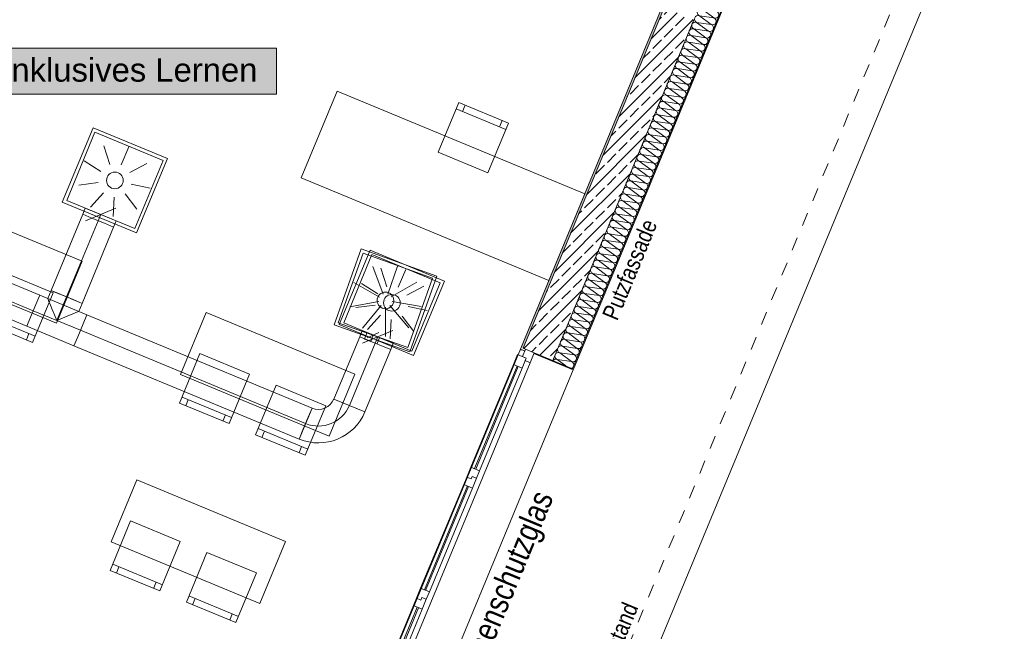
# Model space of a CAD drawing. Header units: metres. Extents: x -79 to 740, y -195 to 69.
# Tile 36 of 200: x 6.78 to 14.12, y -5.83 to -1.27. Entities that reach past the tile are written whole.
import ezdxf
from ezdxf.enums import TextEntityAlignment as Align

# ---------------------------------------------------------------- set-up
doc = ezdxf.new("R2010")
doc.units = ezdxf.units.M
doc.header["$MEASUREMENT"] = 0
doc.linetypes.add('Strichlinie_ eng', pattern=[0.115, 0.075, -0.04])
doc.linetypes.add('STRICHPUNKT2', pattern=[12.7, 6.35, -3.175, 0, -3.175])
for name, color, linetype in [('10 Fassade', 7, 'Continuous'), ('30 Dach', 7, 'Continuous'), ('70 Entwässerung_Regenwasser', 7, 'Continuous'), ('70 Lüftung', 7, 'Continuous'), ('90 Allgemein Hinweise', 7, 'Continuous'), ('Neubau_10 Wand außen', 7, 'Continuous'), ('Neubau_30 Dach', 7, 'Continuous'), ('Neubau_50 Möblierung', 7, 'Continuous'), ('Neubau_80 Raum', 7, 'Continuous')]:
    doc.layers.add(name, color=color, linetype=linetype)
doc.styles.add('ERSTELLTER_STIL_1', font='ARIALN.TTF')
doc.styles.add('ERSTELLTER_STIL_2', font='ARIALN.TTF')
doc.styles.add('ERSTELLTER_STIL_3', font='arial.ttf')
pattern_1 = [(45, (0, 0.175), (-0.05568466, 0.05568466), [0, -0.0525, 0, -0.07875]), (110, (0.175, 0.175), (0.0740008, 0.0269341), [0, -0.0385, 0, -0.0665])]
pattern_2 = [(45, (0, 0), (-0.01767767, 0.01767767), [0, -0.025])]

# ---------------------------------------------------------------- blocks, each defined once
blk = doc.blocks.new('Stuhl 02 27[2]_1', base_point=(10.2671, -2.4106))
at = {"layer": 'Neubau_50 Möblierung', "color": 8, "linetype": 'Continuous', "lineweight": 18}
for p, q in [((10.0777, -1.9533), (10.0969, -1.9072)), ((10.4011, -2.0873), (10.0315, -1.9342)), ((10.3549, -2.0682), (10.374, -2.022))]:
    blk.add_line(p, q, dxfattribs=at)
at = {"layer": 'Neubau_50 Möblierung', "color": 8, "linetype": 'Continuous', "lineweight": 18, "flags": 128}
blk.add_lwpolyline([(10.2671, -2.4106), (9.8976, -2.2576), (10.0507, -1.888), (10.4202, -2.0411)], close=True, dxfattribs=at)
blk = doc.blocks.new('Schultisch 27[5]_1', base_point=(9.1421, -1.802))
at = {"layer": 'Neubau_50 Möblierung', "color": 8, "linetype": 'Continuous', "lineweight": 18, "flags": 128}
blk.add_lwpolyline([(9.1421, -1.802), (10.9898, -2.5674), (10.722, -3.2141), (8.8742, -2.4487)], close=True, dxfattribs=at)
blk = doc.blocks.new('*X236')
at = {"layer": 'Neubau_10 Wand außen', "color": 8, "linetype": 'Continuous', "lineweight": 9}
for p, q in [((12.0143, -1.1088), (11.9056, -1.0926)), ((11.9939, -1.158), (11.9056, -1.0926)), ((12.0143, -1.1088), (11.98, -1.0833)), ((11.9939, -1.158), (11.8852, -1.1418)), ((11.9735, -1.2073), (11.8852, -1.1418)), ((11.9531, -1.2566), (11.8443, -1.2404)), ((11.9327, -1.3058), (11.8443, -1.2404)), ((11.9735, -1.2073), (11.8648, -1.1911)), ((11.9531, -1.2566), (11.8648, -1.1911)), ((11.9327, -1.3058), (11.8239, -1.2897)), ((11.9123, -1.3551), (11.8239, -1.2897)), ((11.8919, -1.4044), (11.7831, -1.3882)), ((11.8715, -1.4537), (11.7831, -1.3882)), ((11.9123, -1.3551), (11.8035, -1.3389)), ((11.8919, -1.4044), (11.8035, -1.3389)), ((11.8715, -1.4537), (11.7627, -1.4375)), ((11.8511, -1.5029), (11.7627, -1.4375)), ((11.8306, -1.5522), (11.7219, -1.536)), ((11.8102, -1.6015), (11.7219, -1.536)), ((11.8511, -1.5029), (11.7423, -1.4868)), ((11.8306, -1.5522), (11.7423, -1.4868)), ((11.8102, -1.6015), (11.7015, -1.5853)), ((11.7898, -1.6508), (11.7015, -1.5853)), ((11.7694, -1.7), (11.6607, -1.6839)), ((11.749, -1.7493), (11.6607, -1.6839)), ((11.7898, -1.6508), (11.6811, -1.6346)), ((11.7694, -1.7), (11.6811, -1.6346)), ((11.749, -1.7493), (11.6403, -1.7331)), ((11.7286, -1.7986), (11.6403, -1.7331)), ((11.7082, -1.8479), (11.5994, -1.8317)), ((11.6878, -1.8971), (11.5994, -1.8317)), ((11.7286, -1.7986), (11.6198, -1.7824)), ((11.7082, -1.8479), (11.6198, -1.7824)), ((11.6878, -1.8971), (11.579, -1.8809)), ((11.6674, -1.9464), (11.579, -1.8809)), ((11.647, -1.9957), (11.5382, -1.9795)), ((11.6265, -2.0449), (11.5382, -1.9795)), ((11.6674, -1.9464), (11.5586, -1.9302)), ((11.647, -1.9957), (11.5586, -1.9302)), ((11.6265, -2.0449), (11.5178, -2.0288)), ((11.6061, -2.0942), (11.5178, -2.0288)), ((11.5857, -2.1435), (11.477, -2.1273)), ((11.5653, -2.1928), (11.477, -2.1273)), ((11.6061, -2.0942), (11.4974, -2.078)), ((11.5857, -2.1435), (11.4974, -2.078)), ((11.5653, -2.1928), (11.4566, -2.1766)), ((11.5449, -2.242), (11.4566, -2.1766)), ((11.5245, -2.2913), (11.4157, -2.2751)), ((11.5041, -2.3406), (11.4157, -2.2751)), ((11.5449, -2.242), (11.4362, -2.2259)), ((11.5245, -2.2913), (11.4362, -2.2259)), ((11.5041, -2.3406), (11.3953, -2.3244)), ((11.4837, -2.3899), (11.3953, -2.3244)), ((11.4837, -2.3899), (11.3749, -2.3737)), ((11.4633, -2.4391), (11.3749, -2.3737)), ((11.4429, -2.4884), (11.3341, -2.4722)), ((11.4224, -2.5377), (11.3341, -2.4722)), ((11.4633, -2.4391), (11.3545, -2.423)), ((11.4429, -2.4884), (11.3545, -2.423)), ((11.4224, -2.5377), (11.3137, -2.5215)), ((11.402, -2.587), (11.3137, -2.5215)), ((11.3816, -2.6362), (11.2729, -2.62)), ((11.3612, -2.6855), (11.2729, -2.62)), ((11.402, -2.587), (11.2933, -2.5708)), ((11.3816, -2.6362), (11.2933, -2.5708)), ((11.3612, -2.6855), (11.2525, -2.6693)), ((11.3408, -2.7348), (11.2525, -2.6693)), ((11.3204, -2.7841), (11.2116, -2.7679)), ((11.3, -2.8333), (11.2116, -2.7679)), ((11.3408, -2.7348), (11.2321, -2.7186)), ((11.3204, -2.7841), (11.2321, -2.7186)), ((11.3, -2.8333), (11.1912, -2.8171)), ((11.2796, -2.8826), (11.1912, -2.8171)), ((11.2592, -2.9319), (11.1504, -2.9157)), ((11.2388, -2.9811), (11.1504, -2.9157)), ((11.2796, -2.8826), (11.1708, -2.8664)), ((11.2592, -2.9319), (11.1708, -2.8664)), ((11.2388, -2.9811), (11.13, -2.965)), ((11.2183, -3.0304), (11.13, -2.965)), ((11.1979, -3.0797), (11.0892, -3.0635)), ((11.1775, -3.129), (11.0892, -3.0635)), ((11.2183, -3.0304), (11.1096, -3.0142)), ((11.1979, -3.0797), (11.1096, -3.0142)), ((11.1775, -3.129), (11.0688, -3.1128)), ((11.1571, -3.1782), (11.0688, -3.1128)), ((11.1367, -3.2275), (11.028, -3.2113)), ((11.1163, -3.2768), (11.028, -3.2113)), ((11.1571, -3.1782), (11.0484, -3.1621)), ((11.1367, -3.2275), (11.0484, -3.1621)), ((11.1163, -3.2768), (11.0075, -3.2606)), ((11.0959, -3.3261), (11.0075, -3.2606)), ((11.0755, -3.3753), (10.9667, -3.3592)), ((11.0551, -3.4246), (10.9667, -3.3592)), ((11.0959, -3.3261), (10.9871, -3.3099)), ((11.0755, -3.3753), (10.9871, -3.3099)), ((11.0551, -3.4246), (10.9463, -3.4084)), ((11.0347, -3.4739), (10.9463, -3.4084)), ((11.0143, -3.5232), (10.9055, -3.507)), ((10.9938, -3.5724), (10.9055, -3.507)), ((11.0347, -3.4739), (10.9259, -3.4577)), ((11.0143, -3.5232), (10.9259, -3.4577)), ((10.9938, -3.5724), (10.8851, -3.5562)), ((10.9734, -3.6217), (10.8851, -3.5562)), ((10.953, -3.671), (10.8443, -3.6548)), ((10.9326, -3.7202), (10.8443, -3.6548)), ((10.9734, -3.6217), (10.8647, -3.6055)), ((10.953, -3.671), (10.8647, -3.6055)), ((10.9326, -3.7202), (10.8239, -3.7041)), ((10.9122, -3.7695), (10.8239, -3.7041)), ((10.8918, -3.8188), (10.783, -3.8026)), ((10.8481, -3.8508), (10.783, -3.8026)), ((10.9122, -3.7695), (10.8034, -3.7533)), ((10.8918, -3.8188), (10.8034, -3.7533))]:
    blk.add_line(p, q, dxfattribs=at)
for centre, start, end in [((11.8954, -1.1172), 67.5, 157.5), ((11.9158, -1.0679), 157.5, 247.5), ((11.9158, -1.0679), 134.61553, 157.5), ((11.875, -1.1665), 157.5, 247.5), ((11.875, -1.1665), 67.5, 157.5), ((11.8954, -1.1172), 157.5, 247.5), ((12.0041, -1.1334), 247.5, 337.5), ((11.9837, -1.1827), 337.5, 67.5), ((12.0245, -1.0841), 247.5, 299.82917), ((12.0041, -1.1334), 337.5, 67.5), ((11.8341, -1.265), 67.5, 157.5), ((11.8546, -1.2158), 157.5, 247.5), ((11.8546, -1.2158), 67.5, 157.5), ((11.9633, -1.2319), 247.5, 337.5), ((11.9837, -1.1827), 247.5, 337.5), ((11.9633, -1.2319), 337.5, 67.5), ((11.8137, -1.3143), 157.5, 247.5), ((11.8137, -1.3143), 67.5, 157.5), ((11.8341, -1.265), 157.5, 247.5), ((11.9429, -1.2812), 247.5, 337.5), ((11.9225, -1.3305), 337.5, 67.5), ((11.9429, -1.2812), 337.5, 67.5), ((11.7729, -1.4128), 67.5, 157.5), ((11.7933, -1.3636), 157.5, 247.5), ((11.7933, -1.3636), 67.5, 157.5), ((11.9021, -1.3798), 247.5, 337.5), ((11.9225, -1.3305), 247.5, 337.5), ((11.9021, -1.3798), 337.5, 67.5), ((11.7525, -1.4621), 157.5, 247.5), ((11.7525, -1.4621), 67.5, 157.5), ((11.7729, -1.4128), 157.5, 247.5), ((11.8817, -1.429), 247.5, 337.5), ((11.8613, -1.4783), 337.5, 67.5), ((11.8817, -1.429), 337.5, 67.5), ((11.7117, -1.5607), 67.5, 157.5), ((11.7321, -1.5114), 157.5, 247.5), ((11.7321, -1.5114), 67.5, 157.5), ((11.8408, -1.5276), 247.5, 337.5), ((11.8613, -1.4783), 247.5, 337.5), ((11.8408, -1.5276), 337.5, 67.5), ((11.6913, -1.6099), 157.5, 247.5), ((11.6913, -1.6099), 67.5, 157.5), ((11.7117, -1.5607), 157.5, 247.5), ((11.8204, -1.5768), 247.5, 337.5), ((11.8, -1.6261), 337.5, 67.5), ((11.8204, -1.5768), 337.5, 67.5), ((11.6505, -1.7085), 67.5, 157.5), ((11.6709, -1.6592), 157.5, 247.5), ((11.6709, -1.6592), 67.5, 157.5), ((11.7796, -1.6754), 247.5, 337.5), ((11.8, -1.6261), 247.5, 337.5), ((11.7796, -1.6754), 337.5, 67.5), ((11.63, -1.7578), 157.5, 247.5), ((11.63, -1.7578), 67.5, 157.5), ((11.6505, -1.7085), 157.5, 247.5), ((11.7592, -1.7247), 247.5, 337.5), ((11.7388, -1.7739), 337.5, 67.5), ((11.7592, -1.7247), 337.5, 67.5), ((11.5892, -1.8563), 67.5, 157.5), ((11.6096, -1.807), 157.5, 247.5), ((11.6096, -1.807), 67.5, 157.5), ((11.7184, -1.8232), 247.5, 337.5), ((11.7388, -1.7739), 247.5, 337.5), ((11.7184, -1.8232), 337.5, 67.5), ((11.5688, -1.9056), 157.5, 247.5), ((11.5688, -1.9056), 67.5, 157.5), ((11.5892, -1.8563), 157.5, 247.5), ((11.698, -1.8725), 247.5, 337.5), ((11.6776, -1.9218), 337.5, 67.5), ((11.698, -1.8725), 337.5, 67.5), ((11.528, -2.0041), 67.5, 157.5), ((11.5484, -1.9549), 157.5, 247.5), ((11.5484, -1.9549), 67.5, 157.5), ((11.6572, -1.971), 247.5, 337.5), ((11.6776, -1.9218), 247.5, 337.5), ((11.6572, -1.971), 337.5, 67.5), ((11.5076, -2.0534), 157.5, 247.5), ((11.5076, -2.0534), 67.5, 157.5), ((11.528, -2.0041), 157.5, 247.5), ((11.6367, -2.0203), 247.5, 337.5), ((11.6163, -2.0696), 337.5, 67.5), ((11.6367, -2.0203), 337.5, 67.5), ((11.4668, -2.1519), 67.5, 157.5), ((11.4872, -2.1027), 157.5, 247.5), ((11.4872, -2.1027), 67.5, 157.5), ((11.5959, -2.1189), 247.5, 337.5), ((11.6163, -2.0696), 247.5, 337.5), ((11.5959, -2.1189), 337.5, 67.5), ((11.4464, -2.2012), 157.5, 247.5), ((11.4464, -2.2012), 67.5, 157.5), ((11.4668, -2.1519), 157.5, 247.5), ((11.5755, -2.1681), 247.5, 337.5), ((11.5551, -2.2174), 337.5, 67.5), ((11.5755, -2.1681), 337.5, 67.5), ((11.4055, -2.2998), 67.5, 157.5), ((11.4259, -2.2505), 157.5, 247.5), ((11.4259, -2.2505), 67.5, 157.5), ((11.5551, -2.2174), 247.5, 337.5), ((11.5347, -2.2667), 337.5, 67.5), ((11.3851, -2.349), 157.5, 247.5), ((11.3851, -2.349), 67.5, 157.5), ((11.4055, -2.2998), 157.5, 247.5), ((11.5143, -2.316), 247.5, 337.5), ((11.4939, -2.3652), 337.5, 67.5), ((11.5347, -2.2667), 247.5, 337.5), ((11.5143, -2.316), 337.5, 67.5), ((11.3443, -2.4476), 67.5, 157.5), ((11.3647, -2.3983), 157.5, 247.5), ((11.3647, -2.3983), 67.5, 157.5), ((11.4939, -2.3652), 247.5, 337.5), ((11.4735, -2.4145), 337.5, 67.5), ((11.3239, -2.4969), 157.5, 247.5), ((11.3239, -2.4969), 67.5, 157.5), ((11.3443, -2.4476), 157.5, 247.5), ((11.4531, -2.4638), 247.5, 337.5), ((11.4327, -2.513), 337.5, 67.5), ((11.4735, -2.4145), 247.5, 337.5), ((11.4531, -2.4638), 337.5, 67.5), ((11.2831, -2.5954), 67.5, 157.5), ((11.3035, -2.5461), 157.5, 247.5), ((11.3035, -2.5461), 67.5, 157.5), ((11.4327, -2.513), 247.5, 337.5), ((11.4122, -2.5623), 337.5, 67.5), ((11.2627, -2.6447), 157.5, 247.5), ((11.2627, -2.6447), 67.5, 157.5), ((11.2831, -2.5954), 157.5, 247.5), ((11.3918, -2.6116), 247.5, 337.5), ((11.3714, -2.6609), 337.5, 67.5), ((11.4122, -2.5623), 247.5, 337.5), ((11.3918, -2.6116), 337.5, 67.5), ((11.2218, -2.7432), 67.5, 157.5), ((11.2423, -2.694), 157.5, 247.5), ((11.2423, -2.694), 67.5, 157.5), ((11.3714, -2.6609), 247.5, 337.5), ((11.351, -2.7101), 337.5, 67.5), ((11.2014, -2.7925), 157.5, 247.5), ((11.2014, -2.7925), 67.5, 157.5), ((11.2218, -2.7432), 157.5, 247.5), ((11.3306, -2.7594), 247.5, 337.5), ((11.3102, -2.8087), 337.5, 67.5), ((11.351, -2.7101), 247.5, 337.5), ((11.3306, -2.7594), 337.5, 67.5), ((11.181, -2.8418), 157.5, 247.5), ((11.181, -2.8418), 67.5, 157.5), ((11.3102, -2.8087), 247.5, 337.5), ((11.2898, -2.858), 337.5, 67.5), ((11.1402, -2.9403), 157.5, 247.5), ((11.1402, -2.9403), 67.5, 157.5), ((11.1606, -2.8911), 157.5, 247.5), ((11.1606, -2.8911), 67.5, 157.5), ((11.2694, -2.9072), 247.5, 337.5), ((11.249, -2.9565), 337.5, 67.5), ((11.2898, -2.858), 247.5, 337.5), ((11.2694, -2.9072), 337.5, 67.5), ((11.1198, -2.9896), 157.5, 247.5), ((11.1198, -2.9896), 67.5, 157.5), ((11.249, -2.9565), 247.5, 337.5), ((11.2286, -3.0058), 337.5, 67.5), ((11.079, -3.0881), 157.5, 247.5), ((11.079, -3.0881), 67.5, 157.5), ((11.0994, -3.0389), 157.5, 247.5), ((11.0994, -3.0389), 67.5, 157.5), ((11.2081, -3.0551), 247.5, 337.5), ((11.1877, -3.1043), 337.5, 67.5), ((11.2286, -3.0058), 247.5, 337.5), ((11.2081, -3.0551), 337.5, 67.5), ((11.0586, -3.1374), 157.5, 247.5), ((11.0586, -3.1374), 67.5, 157.5), ((11.1877, -3.1043), 247.5, 337.5), ((11.1673, -3.1536), 337.5, 67.5), ((11.0178, -3.236), 157.5, 247.5), ((11.0178, -3.236), 67.5, 157.5), ((11.0382, -3.1867), 157.5, 247.5), ((11.0382, -3.1867), 67.5, 157.5), ((11.1469, -3.2029), 247.5, 337.5), ((11.1265, -3.2522), 337.5, 67.5), ((11.1673, -3.1536), 247.5, 337.5), ((11.1469, -3.2029), 337.5, 67.5), ((10.9973, -3.2852), 157.5, 247.5), ((10.9973, -3.2852), 67.5, 157.5), ((11.1265, -3.2522), 247.5, 337.5), ((11.1061, -3.3014), 337.5, 67.5), ((10.9565, -3.3838), 157.5, 247.5), ((10.9565, -3.3838), 67.5, 157.5), ((10.9769, -3.3345), 157.5, 247.5), ((10.9769, -3.3345), 67.5, 157.5), ((11.0857, -3.3507), 247.5, 337.5), ((11.0653, -3.4), 337.5, 67.5), ((11.1061, -3.3014), 247.5, 337.5), ((11.0857, -3.3507), 337.5, 67.5), ((10.9361, -3.4331), 157.5, 247.5), ((10.9361, -3.4331), 67.5, 157.5), ((11.0653, -3.4), 247.5, 337.5), ((11.0449, -3.4492), 337.5, 67.5), ((10.8953, -3.5316), 157.5, 247.5), ((10.8953, -3.5316), 67.5, 157.5), ((10.9157, -3.4823), 157.5, 247.5), ((10.9157, -3.4823), 67.5, 157.5), ((11.0245, -3.4985), 247.5, 337.5), ((11.004, -3.5478), 337.5, 67.5), ((11.0449, -3.4492), 247.5, 337.5), ((11.0245, -3.4985), 337.5, 67.5), ((10.8749, -3.5809), 157.5, 247.5), ((10.8749, -3.5809), 67.5, 157.5), ((11.004, -3.5478), 247.5, 337.5), ((10.9836, -3.5971), 337.5, 67.5), ((10.8341, -3.6794), 157.5, 247.5), ((10.8341, -3.6794), 67.5, 157.5), ((10.8545, -3.6302), 157.5, 247.5), ((10.8545, -3.6302), 67.5, 157.5), ((10.9632, -3.6463), 247.5, 337.5), ((10.9428, -3.6956), 337.5, 67.5), ((10.9836, -3.5971), 247.5, 337.5), ((10.9632, -3.6463), 337.5, 67.5), ((10.8137, -3.7287), 157.5, 247.5), ((10.8137, -3.7287), 67.5, 157.5), ((10.9428, -3.6956), 247.5, 337.5), ((10.9224, -3.7449), 337.5, 67.5), ((10.7728, -3.8273), 67.5, 142.19998), ((10.7932, -3.778), 157.5, 247.5), ((10.7932, -3.778), 67.5, 157.5), ((10.902, -3.7942), 247.5, 337.5), ((10.9224, -3.7449), 247.5, 337.5), ((10.902, -3.7942), 337.5, 67.5), ((10.8816, -3.8434), 290.0975, 337.5), ((10.8816, -3.8434), 337.5, 67.5)]:
    blk.add_arc(centre, 0.0267, start, end, dxfattribs=at)
blk = doc.blocks.new('5-Flügelfenster 27_2')
at = {"layer": 'Neubau_10 Wand außen', "color": 7, "linetype": 'Continuous', "lineweight": 13}
for p, q in [((-2.505, 0.035), (-2.49, 0.035)), ((-2.505, 0), (-2.445, 0)), ((-2.505, -0.07), (-2.505, 0)), ((-2.505, -0.07), (-2.505, 0)), ((-2.49, 0), (-2.49, 0.035)), ((-2.445, -0.03), (-2.445, 0.04)), ((-2.445, 0.04), (-2.365, 0.04)), ((-2.445, 0), (-2.445, -0.03)), ((-2.365, 0.04), (-1.537, 0.04)), ((-2.365, 0.04), (-2.365, -0.03)), ((-2.365, 0.01), (-1.537, 0.01)), ((-1.537, -0.03), (-1.537, 0.04)), ((-1.537, 0.04), (-1.457, 0.04)), ((-1.457, 0.005), (-1.477, 0.005)), ((-1.477, 0.005), (-1.477, -0.03)), ((-1.477, -0.03), (-1.477, 0.005)), ((-1.477, 0.005), (-1.457, 0.005)), ((-1.457, 0.04), (-1.457, 0.005)), ((-1.457, 0.04), (-1.397, 0.04)), ((-1.457, 0.005), (-1.457, 0.04)), ((-1.397, 0.04), (-0.559, 0.04)), ((-1.397, 0.04), (-1.397, -0.03)), ((-1.397, 0.01), (-0.559, 0.01)), ((-0.559, -0.03), (-0.559, 0.04)), ((-0.559, 0.04), (-0.499, 0.04)), ((-0.499, 0.04), (-0.499, 0.005)), ((-0.499, 0.005), (-0.499, 0.04)), ((-0.499, 0.04), (-0.419, 0.04)), ((-0.499, 0.005), (-0.479, 0.005)), ((-0.479, 0.005), (-0.499, 0.005)), ((-0.479, 0.005), (-0.479, -0.03)), ((-0.479, -0.03), (-0.479, 0.005)), ((-0.419, 0.04), (0.419, 0.04)), ((-0.419, 0.04), (-0.419, -0.03)), ((-0.419, 0.01), (0.419, 0.01)), ((0.419, -0.03), (0.419, 0.04)), ((0.419, 0.04), (0.479, 0.04)), ((0.479, 0.04), (0.479, 0.005)), ((0.479, 0.005), (0.479, 0.04)), ((0.479, 0.04), (0.559, 0.04)), ((0.479, 0.005), (0.499, 0.005)), ((0.499, 0.005), (0.479, 0.005)), ((0.499, 0.005), (0.499, -0.03)), ((0.499, -0.03), (0.499, 0.005)), ((0.559, 0.04), (1.397, 0.04)), ((0.559, 0.04), (0.559, -0.03)), ((0.559, 0.01), (1.397, 0.01)), ((1.397, -0.03), (1.397, 0.04)), ((1.397, 0.04), (1.457, 0.04)), ((1.457, 0.04), (1.457, 0.005)), ((1.457, 0.005), (1.457, 0.04)), ((1.457, 0.04), (1.537, 0.04)), ((1.457, 0.005), (1.477, 0.005)), ((1.477, 0.005), (1.457, 0.005)), ((1.477, 0.005), (1.477, -0.03)), ((1.477, -0.03), (1.477, 0.005)), ((1.537, 0.04), (2.365, 0.04)), ((1.537, 0.04), (1.537, -0.03)), ((1.537, 0.01), (2.365, 0.01)), ((2.365, -0.03), (2.365, 0.04)), ((2.365, 0.04), (2.445, 0.04)), ((2.445, 0.04), (2.445, -0.03)), ((2.445, -0.03), (2.445, 0)), ((2.445, 0), (2.505, 0)), ((2.505, 0.035), (2.49, 0.035)), ((2.49, 0), (2.49, 0.035)), ((2.505, -0.07), (2.505, 0)), ((2.505, -0.07), (2.505, 0)), ((-2.425, -0.07), (-2.505, -0.07)), ((-2.498, -0.07), (-2.498, -0.387)), ((-2.445, -0.03), (-2.425, -0.03)), ((-2.365, -0.03), (-2.445, -0.03)), ((-2.425, -0.03), (-2.425, -0.07)), ((2.425, -0.07), (-2.425, -0.07)), ((-1.537, 0), (-2.365, 0)), ((-1.537, -0.03), (-2.365, -0.03)), ((-1.477, -0.03), (-1.537, -0.03)), ((-1.397, -0.03), (-1.477, -0.03)), ((-0.559, 0), (-1.397, 0)), ((-0.559, -0.03), (-1.397, -0.03)), ((-0.479, -0.03), (-0.559, -0.03)), ((-0.419, -0.03), (-0.479, -0.03)), ((0.419, 0), (-0.419, 0)), ((0.419, -0.03), (-0.419, -0.03)), ((0.499, -0.03), (0.419, -0.03)), ((0.559, -0.03), (0.499, -0.03)), ((1.397, 0), (0.559, 0)), ((1.397, -0.03), (0.559, -0.03)), ((1.477, -0.03), (1.397, -0.03)), ((1.537, -0.03), (1.477, -0.03)), ((2.365, 0), (1.537, 0)), ((2.365, -0.03), (1.537, -0.03)), ((2.445, -0.03), (2.365, -0.03)), ((2.425, -0.07), (2.425, -0.03)), ((2.425, -0.03), (2.445, -0.03)), ((2.505, -0.07), (2.425, -0.07)), ((2.498, -0.07), (2.498, -0.387)), ((-2.505, -0.387), (-2.498, -0.387)), ((2.505, -0.387), (2.498, -0.387))]:
    blk.add_line(p, q, dxfattribs=at)
at = {"layer": 'Neubau_10 Wand außen', "color": 7, "linetype": 'Continuous', "lineweight": 9}
for p, q in [((-2.49, 0.035), (2.49, 0.035)), ((-2.498, -0.387), (2.498, -0.387))]:
    blk.add_line(p, q, dxfattribs=at)
blk = doc.blocks.new('Stuhl 02 27[64]_1', base_point=(7.6033, -5.0065))
at = {"layer": 'Neubau_50 Möblierung', "color": 8, "linetype": 'Continuous', "lineweight": 18}
for p, q in [((7.4701, -5.3302), (7.84, -5.4824)), ((7.5164, -5.3492), (7.4973, -5.3955)), ((7.7938, -5.4634), (7.7748, -5.5096))]:
    blk.add_line(p, q, dxfattribs=at)
at = {"layer": 'Neubau_50 Möblierung', "color": 8, "linetype": 'Continuous', "lineweight": 18, "flags": 128}
blk.add_lwpolyline([(7.6033, -5.0065), (7.9732, -5.1588), (7.821, -5.5287), (7.4511, -5.3764)], close=True, dxfattribs=at)
blk = doc.blocks.new('Stuhl 02 27[65]_1', base_point=(8.1713, -5.2422))
at = {"layer": 'Neubau_50 Möblierung', "color": 8, "linetype": 'Continuous', "lineweight": 18}
for p, q in [((8.0378, -5.5657), (8.4076, -5.7183)), ((8.084, -5.5848), (8.065, -5.631)), ((8.3614, -5.6992), (8.3423, -5.7454))]:
    blk.add_line(p, q, dxfattribs=at)
at = {"layer": 'Neubau_50 Möblierung', "color": 8, "linetype": 'Continuous', "lineweight": 18, "flags": 128}
blk.add_lwpolyline([(8.1713, -5.2422), (8.5411, -5.3948), (8.3885, -5.7645), (8.0187, -5.6119)], close=True, dxfattribs=at)
blk = doc.blocks.new('Stuhl 02 27[66]_1', base_point=(8.12, -3.7593))
at = {"layer": 'Neubau_50 Möblierung', "color": 8, "linetype": 'Continuous', "lineweight": 18}
for p, q in [((7.9867, -4.083), (8.3566, -4.2352)), ((8.033, -4.102), (8.014, -4.1482)), ((8.3104, -4.2162), (8.2914, -4.2624))]:
    blk.add_line(p, q, dxfattribs=at)
at = {"layer": 'Neubau_50 Möblierung', "color": 8, "linetype": 'Continuous', "lineweight": 18, "flags": 128}
blk.add_lwpolyline([(8.12, -3.7593), (8.4899, -3.9115), (8.3376, -4.2814), (7.9677, -4.1292)], close=True, dxfattribs=at)
blk = doc.blocks.new('Stuhl 02 27[67]_1', base_point=(8.688, -3.9949))
at = {"layer": 'Neubau_50 Möblierung', "color": 8, "linetype": 'Continuous', "lineweight": 18}
for p, q in [((8.5544, -4.3185), (8.9242, -4.471)), ((8.6007, -4.3375), (8.5816, -4.3837)), ((8.878, -4.452), (8.8589, -4.4982))]:
    blk.add_line(p, q, dxfattribs=at)
at = {"layer": 'Neubau_50 Möblierung', "color": 8, "linetype": 'Continuous', "lineweight": 18, "flags": 128}
blk.add_lwpolyline([(8.688, -3.9949), (9.0577, -4.1475), (8.9051, -4.5173), (8.5354, -4.3647)], close=True, dxfattribs=at)
blk = doc.blocks.new('Stuhl 02 27[149]_1', base_point=(6.6553, -3.1529))
at = {"layer": 'Neubau_50 Möblierung', "color": 8, "linetype": 'Continuous', "lineweight": 18}
for p, q in [((6.5217, -3.4765), (6.8915, -3.6291)), ((6.568, -3.4956), (6.5489, -3.5418)), ((6.8453, -3.61), (6.8262, -3.6562))]:
    blk.add_line(p, q, dxfattribs=at)
at = {"layer": 'Neubau_50 Möblierung', "color": 8, "linetype": 'Continuous', "lineweight": 18, "flags": 128}
blk.add_lwpolyline([(6.6553, -3.1529), (7.025, -3.3055), (6.8724, -3.6753), (6.5027, -3.5227)], close=True, dxfattribs=at)
blk = doc.blocks.new('Schultisch 27[231]_1', base_point=(7.6489, -4.7013))
at = {"layer": 'Neubau_50 Möblierung', "color": 8, "linetype": 'Continuous', "lineweight": 18, "flags": 128}
blk.add_lwpolyline([(7.6489, -4.7013), (8.7576, -5.1605), (8.5662, -5.6224), (7.4576, -5.1632)], close=True, dxfattribs=at)
blk = doc.blocks.new('Schultisch 27[245]_1', base_point=(8.1655, -3.454))
at = {"layer": 'Neubau_50 Möblierung', "color": 8, "linetype": 'Continuous', "lineweight": 18, "flags": 128}
blk.add_lwpolyline([(8.1655, -3.454), (9.2742, -3.9132), (9.0828, -4.3752), (7.9742, -3.916)], close=True, dxfattribs=at)
blk = doc.blocks.new('Schultisch 27[246]_1', base_point=(6.1328, -2.6121))
at = {"layer": 'Neubau_50 Möblierung', "color": 8, "linetype": 'Continuous', "lineweight": 18, "flags": 128}
blk.add_lwpolyline([(6.1328, -2.6121), (7.2415, -3.0713), (7.0501, -3.5332), (5.9415, -3.074)], close=True, dxfattribs=at)
blk = doc.blocks.new('Inklusives Lernen_0.46_55_1', base_point=(32.5014, -1.1375))
at = {"layer": 'Neubau_80 Raum', "linetype": 'Continuous', "lineweight": 0, "true_color": 0x2a201c}
blk.add_hatch(color=250, dxfattribs=at).paths.add_polyline_path([(5.8928, -1.8247), (8.6904, -1.8247), (8.6904, -1.4809), (5.8928, -1.4809)])
at = {"layer": 'Neubau_80 Raum', "color": 7, "linetype": 'Continuous', "lineweight": 9, "flags": 128}
blk.add_lwpolyline([(5.8928, -1.8247), (8.6904, -1.8247), (8.6904, -1.4809), (5.8928, -1.4809)], close=True, dxfattribs=at)
at = {"layer": 'Neubau_80 Raum', "color": 7, "lineweight": 9}
for tag, height, style, p in [('DUMMY_850', 0.2, 'ERSTELLTER_STIL_1', (33.5867, 0.4022)), ('ROOM_NAME', 0.2, 'ERSTELLTER_STIL_1', (31.2514, 0.3397)), ('ROOM_NUMBER', 0.175, 'ERSTELLTER_STIL_3', (31.4161, -0.2078)), ('measuredNetAreaCode', 0.175, 'ERSTELLTER_STIL_3', (31.4161, -0.7234)), ('perimeterCode', 0.175, 'ERSTELLTER_STIL_3', (31.4161, -1.0672)), ('ceilingHeightCode', 0.175, 'ERSTELLTER_STIL_3', (31.4161, -1.4109)), ('measuredAreaCode', 0.175, 'ERSTELLTER_STIL_3', (31.4161, -1.7547)), ('DUMMY_851_0', 0.175, 'ERSTELLTER_STIL_3', (33.3469, -1.7547)), ('DUMMY_852', 0.175, 'ERSTELLTER_STIL_3', (31.4161, -2.0984)), ('DUMMY_851_1', 0.175, 'ERSTELLTER_STIL_3', (33.3469, -2.0984)), ('DUMMY_853', 0.175, 'ERSTELLTER_STIL_3', (31.4161, -2.4422)), ('DUMMY_851_2', 0.175, 'ERSTELLTER_STIL_3', (33.3469, -2.4422))]:
    blk.add_attdef(tag, text='', height=height, dxfattribs=dict(at, style=style)).set_placement(p, align=Align.TOP_LEFT)
at = {"layer": 'Neubau_80 Raum', "color": 7, "lineweight": 9, "style": 'ERSTELLTER_STIL_3'}
blk.add_attdef('stApartmentId', text='', height=0.175, dxfattribs=at).set_placement((7.2916, -1.6443), align=Align.MIDDLE_CENTER)

msp = doc.modelspace()

# ---------------------------------------------------------------- hatches: boundary and pattern name
at = {"layer": 'Neubau_10 Wand außen', "linetype": 'Continuous', "lineweight": 0, "true_color": 0x000000}
h = msp.add_hatch(dxfattribs=at)
h.set_pattern_fill('Mörtel_0001', color=18, style=0, pattern_type=2)
h.set_pattern_definition(pattern_1)
h.paths.add_polyline_path([(12.1042, -0.9616), (10.8987, -3.8718), (10.9052, -3.8745), (12.1106, -0.9642)])
h = msp.add_hatch(dxfattribs=at)
h.set_pattern_fill('Gips_0001', color=18, style=0, pattern_type=2)
h.set_pattern_definition(pattern_2)
h.paths.add_polyline_path([(10.5153, -3.713), (10.5292, -3.7187), (11.5758, -1.1919), (11.5619, -1.1862)])
h = msp.add_hatch(dxfattribs=at)
h.set_pattern_fill('Beton_Stahlbeton_0001', color=18, style=0, pattern_type=2)
h.set_pattern_definition([(45, (0, 0), (-0.0848528, 0.0848528), []), (45, (-0.04243, 0.04243), (-0.0848528, 0.0848528), [0.09, -0.03])])
h.paths.add_polyline_path([(10.5292, -3.7187), (10.5476, -3.7264), (10.6123, -3.7531), (10.7509, -3.8105), (11.8033, -1.2699), (11.5815, -1.178)])
h = msp.add_hatch(dxfattribs=at)
h.set_pattern_fill('Gips_0001', color=18, style=0, pattern_type=2)
h.set_pattern_definition(pattern_2)
h.paths.add_polyline_path([(10.5153, -3.713), (10.5096, -3.7268), (10.5419, -3.7402), (10.5476, -3.7264), (10.5292, -3.7187)])
h = msp.add_hatch(dxfattribs=at)
h.set_pattern_fill('Mörtel_0001', color=18, style=0, pattern_type=2)
h.set_pattern_definition(pattern_1)
h.paths.add_polyline_path([(10.9025, -3.8809), (10.9052, -3.8745), (10.8987, -3.8718), (10.6123, -3.7531), (10.6096, -3.7596)])

# ---------------------------------------------------------------- linework, layer by layer
at = {"layer": '70 Entwässerung_Regenwasser', "color": 140, "linetype": 'Continuous', "lineweight": 18, "true_color": 0x00a8ff}
msp.add_line((9.0451, -11.9562), (15.4266, 3.45), dxfattribs=at)
at = {"layer": '70 Lüftung', "color": 253, "linetype": 'Continuous', "lineweight": 18, "true_color": 0xaaaaaa}
for p, q in [((7.0936, -2.6303), (7.3232, -2.0759)), ((7.1263, -2.6167), (7.3368, -2.1086)), ((7.3232, -2.0759), (7.8776, -2.3055)), ((7.3368, -2.1086), (7.8449, -2.3191)), ((7.4044, -2.2104), (7.448, -2.3487)), ((7.5889, -2.2185), (7.5334, -2.3524)), ((7.2579, -2.3228), (7.3802, -2.4007)), ((7.7251, -2.3432), (7.5965, -2.4102)), ((7.6344, -2.8272), (7.8449, -2.3191)), ((7.648, -2.8599), (7.8776, -2.3055)), ((7.2179, -2.5031), (7.3617, -2.4842)), ((7.4856, -2.4679), (7.4856, -2.4679)), ((7.7492, -2.5263), (7.6076, -2.495)), ((7.3032, -2.667), (7.4011, -2.5601)), ((7.65, -2.6821), (7.5617, -2.5671)), ((7.0936, -2.6303), (7.648, -2.8599)), ((7.1263, -2.6167), (7.6344, -2.8272)), ((7.4738, -2.7376), (7.4801, -2.5928)), ((7.2649, -2.6741), (7.2457, -2.7203)), ((7.2649, -2.6741), (7.3325, -2.7022)), ((7.2672, -2.7688), (7.4935, -2.6751)), ((7.3325, -2.7022), (7.4282, -2.7418)), ((7.2457, -2.7203), (7.3134, -2.7483)), ((7.3134, -2.7483), (7.4091, -2.788)), ((7.4091, -2.788), (7.4767, -2.816)), ((7.4282, -2.7418), (7.4958, -2.7698)), ((7.4767, -2.816), (7.4958, -2.7698)), ((9.1199, -3.5439), (9.322, -2.979)), ((9.1594, -3.5429), (9.389, -2.9886)), ((9.322, -2.979), (9.8869, -3.181)), ((9.389, -2.9886), (9.9433, -3.2182)), ((9.1519, -3.5288), (9.3371, -3.0109)), ((9.192, -3.5294), (9.4025, -3.0213)), ((9.3371, -3.0109), (9.855, -3.1961)), ((9.4025, -3.0213), (9.9106, -3.2317)), ((9.4096, -3.1093), (9.4861, -3.3156)), ((9.4701, -3.1231), (9.5137, -3.2614)), ((9.5943, -3.1082), (9.5203, -3.3154)), ((9.6547, -3.1311), (9.5992, -3.2651)), ((9.2688, -3.2288), (9.46, -3.3377)), ((9.7365, -3.2262), (9.5466, -3.3372)), ((9.6698, -3.714), (9.855, -3.1961)), ((9.6849, -3.746), (9.8869, -3.181)), ((9.7137, -3.7725), (9.9433, -3.2182)), ((9.3236, -3.2355), (9.4459, -3.3134)), ((9.7908, -3.2559), (9.6622, -3.3229)), ((9.7002, -3.7399), (9.9106, -3.2317)), ((9.2378, -3.4109), (9.4542, -3.3714)), ((9.5034, -3.3625), (9.5035, -3.3625)), ((9.7696, -3.4079), (9.5527, -3.3709)), ((9.2836, -3.4158), (9.4274, -3.3969)), ((9.331, -3.5703), (9.4715, -3.401)), ((9.5049, -3.6325), (9.5037, -3.4125)), ((9.6781, -3.5683), (9.5358, -3.4006)), ((9.5513, -3.3806), (9.5514, -3.3806)), ((9.8149, -3.439), (9.6734, -3.4076)), ((9.3689, -3.5796), (9.4669, -3.4727)), ((9.5396, -3.6503), (9.5459, -3.5055)), ((9.7157, -3.5948), (9.6274, -3.4797)), ((9.1199, -3.5439), (9.6849, -3.746)), ((9.1519, -3.5288), (9.6698, -3.714)), ((9.1594, -3.5429), (9.7137, -3.7725)), ((9.192, -3.5294), (9.7002, -3.7399)), ((9.3306, -3.5868), (9.3115, -3.633)), ((9.3306, -3.5868), (9.3983, -3.6148)), ((9.3329, -3.6815), (9.5593, -3.5878)), ((9.3115, -3.633), (9.3791, -3.661)), ((9.3637, -3.6046), (9.3469, -3.6517)), ((9.3469, -3.6517), (9.3745, -3.6615)), ((9.3637, -3.6046), (9.3913, -3.6144)), ((9.3679, -3.6417), (9.4538, -3.6011)), ((9.3745, -3.6615), (9.4135, -3.6755)), ((9.3791, -3.661), (9.4748, -3.7006)), ((9.3913, -3.6144), (9.4303, -3.6284)), ((9.3983, -3.6148), (9.4939, -3.6545)), ((9.4303, -3.6284), (9.4579, -3.6383)), ((9.4411, -3.6853), (9.4579, -3.6383)), ((9.4939, -3.6545), (9.5616, -3.6825)), ((9.4135, -3.6755), (9.4411, -3.6853)), ((9.4748, -3.7006), (9.5424, -3.7287)), ((9.5424, -3.7287), (9.5616, -3.6825))]:
    msp.add_line(p, q, dxfattribs=at)
at = {"layer": '70 Lüftung', "color": 5, "linetype": 'Continuous', "lineweight": 18}
for p, q in [((6.9252, -3.3243), (5.1586, -2.5925)), ((7.2457, -2.7203), (7.0102, -3.2891)), ((7.3134, -2.7483), (7.2457, -2.7203)), ((7.4091, -2.788), (7.3134, -2.7483)), ((7.4767, -2.816), (7.4091, -2.788)), ((5.063, -2.8235), (6.8296, -3.5552)), ((7.2411, -3.3848), (7.4767, -2.816)), ((7.0102, -3.2891), (6.9853, -3.3491)), ((7.0102, -3.2891), (7.0141, -3.2907)), ((7.0778, -3.3171), (7.0102, -3.2891)), ((7.0141, -3.2907), (7.0256, -3.2955)), ((7.0256, -3.2955), (7.044, -3.3031)), ((7.044, -3.3031), (7.0679, -3.313)), ((6.8972, -3.3919), (6.9252, -3.3243)), ((6.9252, -3.3243), (6.8972, -3.3919)), ((7.2763, -3.4697), (6.9252, -3.3243)), ((6.9853, -3.3491), (6.9876, -3.3547)), ((6.9876, -3.3547), (6.9943, -3.371)), ((6.9943, -3.371), (7.0051, -3.397)), ((7.0679, -3.313), (7.0957, -3.3245)), ((7.1735, -3.3567), (7.0778, -3.3171)), ((7.0957, -3.3245), (7.1256, -3.3369)), ((7.1256, -3.3369), (7.1555, -3.3493)), ((7.1555, -3.3493), (7.1834, -3.3608)), ((7.2411, -3.3848), (7.1735, -3.3567)), ((7.1834, -3.3608), (7.2073, -3.3707)), ((7.2073, -3.3707), (7.2256, -3.3783)), ((6.8576, -3.4876), (6.8972, -3.3919)), ((6.8972, -3.3919), (6.8576, -3.4876)), ((7.0051, -3.397), (7.0191, -3.4308)), ((7.0191, -3.4308), (7.0354, -3.4702)), ((7.1944, -3.4539), (7.2107, -3.4471)), ((7.2107, -3.4471), (7.2162, -3.4448)), ((7.2411, -3.3848), (7.2162, -3.4448)), ((7.2256, -3.3783), (7.2372, -3.3831)), ((7.2372, -3.3831), (7.2411, -3.3848)), ((6.8296, -3.5552), (6.8576, -3.4876)), ((6.8576, -3.4876), (6.8296, -3.5552)), ((7.0354, -3.4702), (7.0529, -3.5125)), ((7.0529, -3.5125), (7.0952, -3.495)), ((7.0952, -3.495), (7.1346, -3.4786)), ((7.1346, -3.4786), (7.1684, -3.4646)), ((7.1684, -3.4646), (7.1944, -3.4539)), ((7.2483, -3.5373), (7.2763, -3.4697)), ((7.2763, -3.4697), (7.2483, -3.5373)), ((8.9557, -4.1653), (7.2763, -3.4697)), ((6.8296, -3.5552), (7.1806, -3.7007)), ((7.2087, -3.633), (7.2483, -3.5373)), ((7.2483, -3.5373), (7.2087, -3.633)), ((7.1806, -3.7007), (7.2087, -3.633)), ((7.2087, -3.633), (7.1806, -3.7007)), ((9.3115, -3.633), (9.119, -4.0977)), ((9.3115, -3.633), (9.3791, -3.661)), ((9.3791, -3.661), (9.4748, -3.7006)), ((7.1806, -3.7007), (8.86, -4.3963)), ((9.35, -4.1933), (9.5424, -3.7287)), ((9.4748, -3.7006), (9.5424, -3.7287)), ((9.119, -4.0977), (9.35, -4.1933)), ((9.119, -4.0977), (9.1867, -4.1257)), ((8.9557, -4.1653), (8.86, -4.3963)), ((8.9557, -4.1653), (8.9277, -4.233)), ((9.1867, -4.1257), (9.2823, -4.1653)), ((9.2823, -4.1653), (9.35, -4.1933)), ((8.9277, -4.233), (8.888, -4.3286)), ((8.888, -4.3286), (8.86, -4.3963))]:
    msp.add_line(p, q, dxfattribs=at)
at = {"layer": '70 Lüftung', "color": 5, "linetype": 'STRICHPUNKT2', "lineweight": 18}
for p, q in [((6.8774, -3.4398), (5.1108, -2.708)), ((7.1256, -3.3369), (7.3612, -2.7682)), ((7.0529, -3.5125), (7.1256, -3.3369)), ((7.2285, -3.5852), (6.8774, -3.4398)), ((8.9078, -4.2808), (7.2285, -3.5852)), ((9.427, -3.6808), (9.2345, -4.1455))]:
    msp.add_line(p, q, dxfattribs=at)
at = {"layer": '70 Lüftung', "color": 253, "linetype": 'STRICHPUNKT2', "lineweight": 18, "true_color": 0xaaaaaa}
for p, q in [((7.3612, -2.7682), (7.3804, -2.722)), ((9.394, -3.6685), (9.4108, -3.6214)), ((9.427, -3.6808), (9.4461, -3.6346))]:
    msp.add_line(p, q, dxfattribs=at)
at = {"layer": '70 Lüftung', "color": 253, "linetype": 'Continuous', "lineweight": 18, "true_color": 0xaaaaaa}
for centre in [(7.4856, -2.4679), (9.5034, -3.3625), (9.5513, -3.3806)]:
    msp.add_circle(centre, 0.062, dxfattribs=at)
at = {"layer": '70 Lüftung', "color": 5, "linetype": 'Continuous', "lineweight": 18}
for radius in [0.125, 0.375]:
    msp.add_arc((9.0035, -4.0498), radius, 247.5, 337.5, dxfattribs=at)
at = {"layer": '70 Lüftung', "color": 5, "linetype": 'STRICHPUNKT2', "lineweight": 18}
msp.add_arc((9.0035, -4.0498), 0.25, 247.5, 337.5, dxfattribs=at)
at = {"layer": 'Neubau_10 Wand außen', "color": 7, "linetype": 'Continuous', "lineweight": 13}
for p, q in [((10.8987, -3.8718), (12.0429, -1.1094)), ((11.5758, -1.1919), (10.5292, -3.7187)), ((10.7509, -3.8105), (11.8033, -1.2699)), ((10.5153, -3.713), (10.5096, -3.7268)), ((10.5419, -3.7402), (10.5096, -3.7268)), ((10.5292, -3.7187), (10.5476, -3.7264)), ((10.5476, -3.7264), (10.5419, -3.7402)), ((10.6123, -3.7531), (10.5476, -3.7264)), ((10.6123, -3.7531), (10.6096, -3.7596)), ((10.6096, -3.7596), (10.9025, -3.8809)), ((10.8987, -3.8718), (10.6123, -3.7531)), ((10.9052, -3.8745), (10.9025, -3.8809))]:
    msp.add_line(p, q, dxfattribs=at)
at = {"layer": 'Neubau_10 Wand außen', "color": 7, "linetype": 'Continuous', "lineweight": 13, "flags": 128}
for points in [[(10.9052, -3.8745), (12.1106, -0.9642)], [(11.5619, -1.1862), (10.5153, -3.713)]]:
    msp.add_lwpolyline(points, dxfattribs=at)
at = {"layer": 'Neubau_30 Dach', "color": 7, "linetype": 'Strichlinie_ eng', "lineweight": 9}
msp.add_line((9.1685, -11.1193), (13.3198, -1.0971), dxfattribs=at)

# ---------------------------------------------------------------- block references
at = {"layer": 'Neubau_10 Wand außen', "color": 7, "lineweight": 9}
msp.add_blockref('*X236', (0, 0), dxfattribs=at)
at = {"layer": 'Neubau_10 Wand außen', "color": 7, "linetype": 'Continuous', "lineweight": 13, "rotation": 67.49999999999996}
msp.add_blockref('5-Flügelfenster 27_2', (9.589, -6.0407), dxfattribs=at)
at = {"layer": 'Neubau_50 Möblierung', "color": 8, "linetype": 'Continuous', "lineweight": 18}
for name, p in [('Schultisch 27[5]_1', (9.1421, -1.802)), ('Stuhl 02 27[2]_1', (10.2671, -2.4106)), ('Schultisch 27[246]_1', (6.1328, -2.6121)), ('Stuhl 02 27[149]_1', (6.6553, -3.1529)), ('Schultisch 27[245]_1', (8.1655, -3.454)), ('Stuhl 02 27[66]_1', (8.12, -3.7593)), ('Stuhl 02 27[67]_1', (8.688, -3.9949)), ('Schultisch 27[231]_1', (7.6489, -4.7013)), ('Stuhl 02 27[64]_1', (7.6033, -5.0065)), ('Stuhl 02 27[65]_1', (8.1713, -5.2422))]:
    msp.add_blockref(name, p, dxfattribs=at)
at = {"layer": 'Neubau_80 Raum', "color": 7, "linetype": 'Continuous', "lineweight": 13}
ref = msp.add_blockref('Inklusives Lernen_0.46_55_1', (32.5014, -1.1375), dxfattribs=at)
ref.add_attrib('stApartmentId', ' 0.46 Inklusives Lernen', dxfattribs={"color": 7, "lineweight": 9, "height": 0.175, "style": 'ERSTELLTER_STIL_3'}).set_placement((7.2916, -1.6443), align=Align.MIDDLE_CENTER)

# ---------------------------------------------------------------- texts
at = {"layer": '10 Fassade', "color": 7, "linetype": 'Continuous', "lineweight": 9, "insert": (11.2328, -3.5211), "char_height": 0.125, "attachment_point": 7, "rotation": 67.5, "style": 'ERSTELLTER_STIL_2'}
msp.add_mtext('\\A1;{\\pql;\\fArial Narrow|b0|i0|c0|p0;\\W1.000000;Putz\\fArial Narrow|b0|i0|c0|p0;\\W1.000000;fassade}', dxfattribs=at)
at = {"layer": '30 Dach', "color": 7, "linetype": 'Continuous', "lineweight": 9, "insert": (11.0209, -6.5469), "char_height": 0.125, "attachment_point": 7, "rotation": 67.5, "style": 'ERSTELLTER_STIL_2'}
msp.add_mtext('\\A1;{\\pql;\\fArial Narrow|b0|i0|c0|p0;\\W1.000000;Dachüberstand}', dxfattribs=at)
at = {"layer": '90 Allgemein Hinweise', "color": 30, "linetype": 'Continuous', "lineweight": 18, "true_color": 0xff7300, "insert": (9.554, -7.8776), "char_height": 0.175, "attachment_point": 7, "rotation": 67.5, "style": 'ERSTELLTER_STIL_2'}
msp.add_mtext('\\A1;{\\pql;\\fArial Narrow|b0|i0|c0|p0;\\W1.000000;Nachtlüftung oder Sonnenschutzglas}', dxfattribs=at)

doc.saveas('drawing.dxf')
